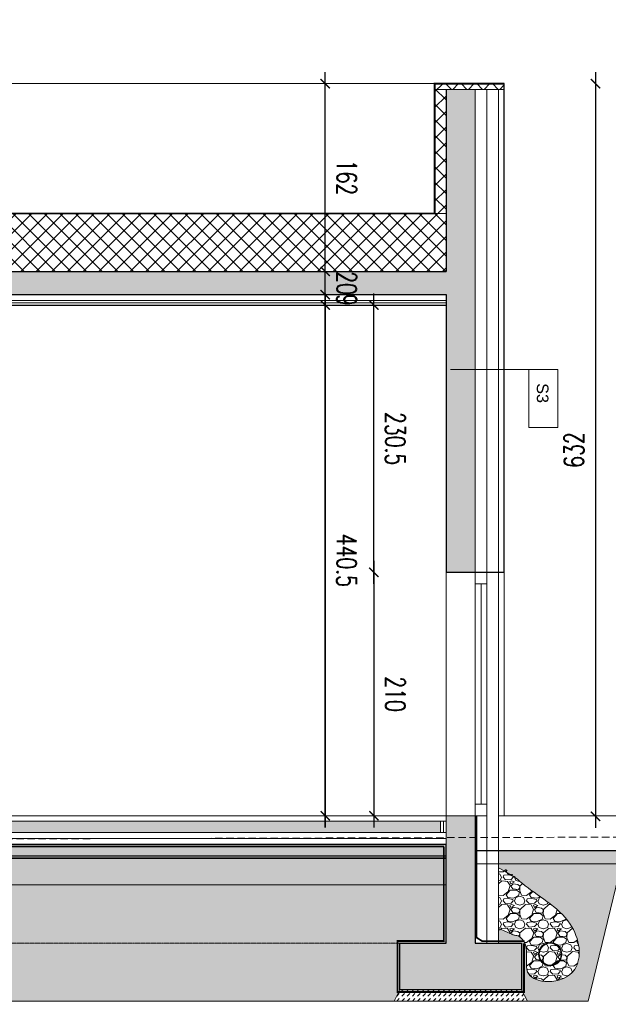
# Model space of a CAD drawing. Header units: millimetres. Extents: x -115268 to 140687, y -37779 to 24471.
# Tile 198 of 256: x 79645 to 80153, y -11042 to -10193. Entities that reach past the tile are written whole.
import ezdxf

# ---------------------------------------------------------------- set-up
doc = ezdxf.new("R2010")
doc.units = ezdxf.units.MM
doc.header["$PDMODE"] = 2
doc.header["$PDSIZE"] = 1
doc.linetypes.add('ACAD_ISO03W100', pattern=[30, 12, -18])
doc.linetypes.add('DASHED', pattern=[19.05, 12.7, -6.35])
doc.layers.get('0').update_dxf_attribs({"lineweight": 9})
for name, color, linetype, lineweight in [('A stolarka', 4, 'Continuous', 9), ('A_CIENKA', 7, 'Continuous', 9), ('A_HATCH', 8, 'Continuous', 9), ('A_IZOLACJA', 8, 'ZIGZAG', 9), ('A_KONSTRUKCJA', 3, 'Continuous', 25), ('A_PRZERYW', 8, 'DASHED', 9), ('A_WIDOK', 253, 'Continuous', 9)]:
    doc.layers.add(name, color=color, linetype=linetype, lineweight=lineweight)
doc.layers.add('A_WYMIAR', color=253, linetype='Continuous', lineweight=5, transparency=0.2)
doc.styles.add('Arial', font='arial.ttf')
doc.styles.add('romans 1-100', font='romans.shx', dxfattribs={"width": 0.7, "height": 17})
doc.linetypes.add('ZIGZAG', pattern='A,0.00254,-5.08,[131,ltypeshp.shx,S=5.08,R=0,X=-5.08,Y=0],-10.16,[131,ltypeshp.shx,S=5.08,R=180,X=5.08,Y=0],-5.08', length=20.32254)
doc.dimstyles.new('___SKALA_1_100', dxfattribs={"dimscale": 10, "dimtxt": 17, "dimasz": 0.8, "dimexe": 2, "dimexo": 2, "dimgap": 1, "dimtad": 1, "dimdec": 4, "dimrnd": 0.5, "dimdsep": 46, "dimtxsty": 'romans 1-100', "dimblk": 'ARCHTICK', "dimcen": 0.1, "dimdle": 1, "dimse1": 1, "dimse2": 1, "dimadec": 0, "dimazin": 0, "dimtfac": 1, "dimtdec": 4, "dimtix": 1, "dimtmove": 0, "dimatfit": 3, "dimldrblk": 'ARCHTICK', "dimfxl": 6, "dimfxlon": 1, "dimtolj": 1, "dimarcsym": 0})
pattern_1 = [(45, (32680.1132, 64.7294), (0, 4.49012806), [3.175, -3.175])]

# ---------------------------------------------------------------- blocks, each defined once
blk = doc.blocks.new('_ArchTick')
at = {"color": 0, "linetype": 'ByBlock', "const_width": 0.15}
blk.add_lwpolyline([(-0.5, -0.5), (0.5, 0.5)], dxfattribs=at)
blk = doc.blocks.new('*D182')
at = {"layer": 'A_WIDOK', "color": 0, "lineweight": -2, "transparency": 16777216}
blk.add_line((80141.49, -10237.94), (80141.49, -10889.93), dxfattribs=at)
at = {"layer": 'Defpoints', "color": 0, "transparency": 16777216}
for p in [(80141.49, -10247.94), (80141.49, -10879.93), (80141.49, -10879.93)]:
    blk.add_point(p, dxfattribs=at)
at = {"layer": 'A_WIDOK', "color": 0, "lineweight": -2, "transparency": 16777216, "xscale": 8, "yscale": 8, "zscale": 8}
for p, rotation in [((80141.49, -10247.94), 90), ((80141.49, -10879.93), 270)]:
    blk.add_blockref('_ArchTick', p, dxfattribs=dict(at, rotation=rotation))
at = {"layer": 'A_WIDOK', "color": 0, "transparency": 16777216, "insert": (80122.99, -10563.93), "char_height": 17, "attachment_point": 5, "rotation": 90, "style": 'romans 1-100'}
blk.add_mtext('\\A1;632', dxfattribs=at)
blk = doc.blocks.new('*D770')
at = {"layer": 'A_WYMIAR', "color": 0, "lineweight": -2, "ltscale": 0.5, "transparency": 16777216}
blk.add_line((79950.49, -10659.43), (79950.49, -10889.43), dxfattribs=at)
at = {"layer": 'Defpoints', "color": 0, "ltscale": 0.5, "transparency": 16777216}
for p in [(80012.85, -10669.43), (79950.49, -10879.43), (80012.85, -10879.43)]:
    blk.add_point(p, dxfattribs=at)
at = {"layer": 'A_WYMIAR', "color": 0, "lineweight": -2, "ltscale": 0.5, "transparency": 16777216, "xscale": 8, "yscale": 8, "zscale": 8}
for p, rotation in [((79950.49, -10669.43), 89.99999999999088), ((79950.49, -10879.43), 269.9999999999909)]:
    blk.add_blockref('_ArchTick', p, dxfattribs=dict(at, rotation=rotation))
at = {"layer": 'A_WYMIAR', "color": 0, "ltscale": 0.5, "transparency": 16777216, "insert": (79968.99, -10774.43), "char_height": 17, "attachment_point": 5, "rotation": 270, "style": 'romans 1-100'}
blk.add_mtext('\\A1;210', dxfattribs=at)
blk = doc.blocks.new('*D771')
at = {"layer": 'A_WYMIAR', "color": 0, "lineweight": -2, "ltscale": 0.5, "transparency": 16777216}
blk.add_line((79950.49, -10679.43), (79950.49, -10428.94), dxfattribs=at)
at = {"layer": 'Defpoints', "color": 0, "ltscale": 0.5, "transparency": 16777216}
for p in [(79950.49, -10438.94), (80000.49, -10438.94), (80062.85, -10669.43)]:
    blk.add_point(p, dxfattribs=at)
at = {"layer": 'A_WYMIAR', "color": 0, "lineweight": -2, "ltscale": 0.5, "transparency": 16777216, "xscale": 8, "yscale": 8, "zscale": 8}
for p, rotation in [((79950.49, -10438.94), 90), ((79950.49, -10669.43), 270)]:
    blk.add_blockref('_ArchTick', p, dxfattribs=dict(at, rotation=rotation))
at = {"layer": 'A_WYMIAR', "color": 0, "ltscale": 0.5, "transparency": 16777216, "insert": (79968.99, -10554.18), "char_height": 17, "attachment_point": 5, "rotation": 270, "style": 'romans 1-100'}
blk.add_mtext('\\A1;230.5', dxfattribs=at)
blk = doc.blocks.new('*D772')
at = {"layer": 'A_WYMIAR', "color": 0, "lineweight": -2, "ltscale": 0.5, "transparency": 16777216}
blk.add_line((79908.48, -10428.94), (79908.48, -10889.43), dxfattribs=at)
at = {"layer": 'Defpoints', "color": 0, "ltscale": 0.5, "transparency": 16777216}
for p in [(80012.85, -10438.94), (79908.48, -10879.43), (80012.85, -10879.43)]:
    blk.add_point(p, dxfattribs=at)
at = {"layer": 'A_WYMIAR', "color": 0, "lineweight": -2, "ltscale": 0.5, "transparency": 16777216, "xscale": 8, "yscale": 8, "zscale": 8}
for p, rotation in [((79908.48, -10438.94), 89.99999999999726), ((79908.48, -10879.43), 269.9999999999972)]:
    blk.add_blockref('_ArchTick', p, dxfattribs=dict(at, rotation=rotation))
at = {"layer": 'A_WYMIAR', "color": 0, "ltscale": 0.5, "transparency": 16777216, "insert": (79926.98, -10659.18), "char_height": 17, "attachment_point": 5, "rotation": 270, "style": 'romans 1-100'}
blk.add_mtext('\\A1;440.5', dxfattribs=at)
blk = doc.blocks.new('*D773')
at = {"layer": 'A_WYMIAR', "color": 0, "lineweight": -2, "ltscale": 0.5, "transparency": 16777216}
blk.add_line((79908.48, -10889.43), (79908.48, -10428.94), dxfattribs=at)
at = {"layer": 'Defpoints', "color": 0, "ltscale": 0.5, "transparency": 16777216}
for p in [(79908.48, -10438.94), (79908.48, -10438.94), (80012.85, -10879.43)]:
    blk.add_point(p, dxfattribs=at)
at = {"layer": 'A_WYMIAR', "color": 0, "lineweight": -2, "ltscale": 0.5, "transparency": 16777216, "xscale": 8, "yscale": 8, "zscale": 8}
for p, rotation in [((79908.48, -10438.94), 90), ((79908.48, -10879.43), 270)]:
    blk.add_blockref('_ArchTick', p, dxfattribs=dict(at, rotation=rotation))
at = {"layer": 'A_WYMIAR', "color": 0, "ltscale": 0.5, "transparency": 16777216, "insert": (79926.98, -10659.18), "char_height": 17, "attachment_point": 5, "rotation": 270, "style": 'romans 1-100'}
blk.add_mtext('\\A1;440.5', dxfattribs=at)
blk = doc.blocks.new('*D774')
at = {"layer": 'A_WYMIAR', "color": 0, "lineweight": -2, "ltscale": 0.5, "transparency": 16777216}
for p, q in [((79908.48, -10429.94), (79908.48, -10421.94)), ((79908.48, -10438.94), (79908.48, -10429.94)), ((79908.48, -10438.94), (79908.48, -10446.94))]:
    blk.add_line(p, q, dxfattribs=at)
at = {"layer": 'Defpoints', "color": 0, "ltscale": 0.5, "transparency": 16777216}
for p in [(79908.48, -10429.94), (79908.48, -10429.94), (79908.48, -10438.94)]:
    blk.add_point(p, dxfattribs=at)
at = {"layer": 'A_WYMIAR', "color": 0, "lineweight": -2, "ltscale": 0.5, "transparency": 16777216, "xscale": 8, "yscale": 8, "zscale": 8}
for p, rotation in [((79908.48, -10429.94), 270), ((79908.48, -10438.94), 90)]:
    blk.add_blockref('_ArchTick', p, dxfattribs=dict(at, rotation=rotation))
at = {"layer": 'A_WYMIAR', "color": 0, "ltscale": 0.5, "transparency": 16777216, "insert": (79926.98, -10434.44), "char_height": 17, "attachment_point": 5, "rotation": 270, "style": 'romans 1-100'}
blk.add_mtext('\\A1;9', dxfattribs=at)
blk = doc.blocks.new('*D775')
at = {"layer": 'A_WYMIAR', "color": 0, "lineweight": -2, "ltscale": 0.5, "transparency": 16777216}
for p, q in [((79908.48, -10409.94), (79908.48, -10401.94)), ((79908.48, -10429.94), (79908.48, -10409.94)), ((79908.48, -10429.94), (79908.48, -10437.94))]:
    blk.add_line(p, q, dxfattribs=at)
at = {"layer": 'Defpoints', "color": 0, "ltscale": 0.5, "transparency": 16777216}
for p in [(79908.48, -10409.94), (79908.48, -10409.94), (79908.48, -10429.94)]:
    blk.add_point(p, dxfattribs=at)
at = {"layer": 'A_WYMIAR', "color": 0, "lineweight": -2, "ltscale": 0.5, "transparency": 16777216, "xscale": 8, "yscale": 8, "zscale": 8}
for p, rotation in [((79908.48, -10409.94), 270), ((79908.48, -10429.94), 90)]:
    blk.add_blockref('_ArchTick', p, dxfattribs=dict(at, rotation=rotation))
at = {"layer": 'A_WYMIAR', "color": 0, "ltscale": 0.5, "transparency": 16777216, "insert": (79926.98, -10419.94), "char_height": 17, "attachment_point": 5, "rotation": 270, "style": 'romans 1-100'}
blk.add_mtext('\\A1;20', dxfattribs=at)
blk = doc.blocks.new('*D776')
at = {"layer": 'A_WYMIAR', "color": 0, "lineweight": -2, "ltscale": 0.5, "transparency": 16777216}
blk.add_line((79908.48, -10419.94), (79908.48, -10237.94), dxfattribs=at)
at = {"layer": 'Defpoints', "color": 0, "ltscale": 0.5, "transparency": 16777216}
for p in [(79908.48, -10247.94), (79908.48, -10247.94), (79908.48, -10409.94)]:
    blk.add_point(p, dxfattribs=at)
at = {"layer": 'A_WYMIAR', "color": 0, "lineweight": -2, "ltscale": 0.5, "transparency": 16777216, "xscale": 8, "yscale": 8, "zscale": 8}
for p, rotation in [((79908.48, -10247.94), 90), ((79908.48, -10409.94), 270)]:
    blk.add_blockref('_ArchTick', p, dxfattribs=dict(at, rotation=rotation))
at = {"layer": 'A_WYMIAR', "color": 0, "ltscale": 0.5, "transparency": 16777216, "insert": (79926.98, -10328.94), "char_height": 17, "attachment_point": 5, "rotation": 270, "style": 'romans 1-100'}
blk.add_mtext('\\A1;162', dxfattribs=at)

msp = doc.modelspace()

# ---------------------------------------------------------------- hatches: boundary and pattern name
at = {"layer": 'A_CIENKA', "true_color": 0x636466}
h = msp.add_hatch(dxfattribs=at)
h.set_pattern_fill('GRAVEL', color=251, scale=0.8)
h.set_pattern_definition([(228.0127875, (32694.7436, 85.0494), (-162.560000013, -182.87999999), [2.7337715, -270.643869]), (184.969741, (32692.9148, 83.0174), (243.839999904, 20.320001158), [4.691238, -464.432391]), (132.510447, (32688.2412, 82.611), (203.200000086, -223.519999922), [3.307852, -327.477782]), (267.273689, (32680.3164, 77.531), (20.320000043, 406.399999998), [4.272036, -422.931499]), (292.8336542, (32680.1132, 73.2638), (-101.600000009, 243.839999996), [4.18907, -414.718462]), (357.273689, (32681.7388, 69.403), (-406.399999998, 20.320000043), [4.272036, -422.931499]), (37.6942405, (32686.006, 69.1998), (-264.159999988, -203.200000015), [5.649549, -559.3049225]), (72.2553284, (32690.4764, 72.6542), (142.240000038, 447.039999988), [5.333756, -528.042053]), (121.4295656, (32692.102, 77.7342), (-162.560000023, 264.159999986), [4.286504, -424.364366]), (175.2363583, (32689.8668, 81.3918), (223.519999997, -20.320000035), [4.893706, -239.791496]), (222.3974378, (32684.99, 81.7982), (-243.839999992, -223.5200000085), [6.328623, -626.53418]), (138.814075, (32700.4332, 77.3278), (-142.23999999, 121.92000001), [2.160036, -213.844527]), (171.4692344, (32698.8076, 78.7502), (264.160000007, -40.639999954), [4.109456, -406.837112]), (225, (32694.744, 79.36), (-5e-15, -20.32), [2.873675, -25.863145]), (203.1985905, (32693.3212, 81.7982), (101.6, 40.64), [1.5475306, -153.204979]), (291.8014095, (32691.8988, 81.1886), (-20.32, 60.96), [2.188525, -107.238024]), (30.9637565, (32692.7116, 79.1566), (60.96, 40.64), [3.554557, -114.930385]), (161.565051, (32695.7596, 80.9854), (40.64, -20.32), [2.570297, -61.687185]), (16.3895403, (32680.1132, 81.1886), (203.2, 60.96), [3.600704, -356.470613]), (70.346176, (32683.5676, 82.2046), (-81.280000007, -223.519999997), [3.0207915, -299.0577254]), (293.1985905, (32695.7596, 85.0494), (-40.64, 101.6), [3.095041, -151.657469]), (343.6104597, (32696.9788, 82.2046), (-203.200000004, 60.959999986), [3.600704, -356.470613]), (339.443955, (32680.1132, 68.5902), (-101.6, 40.64), [3.472282, -170.1418745]), (294.7751406, (32683.3644, 67.371), (-101.60000012, 223.519999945), [2.909377, -288.028747]), (66.8014095, (32695.9628, 64.7294), (40.64, 101.6), [3.095041, -151.657469]), (17.3540246, (32697.182, 67.5742), (-264.159999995, -81.280000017), [3.406262, -337.219008]), (69.443955, (32686.006, 64.7294), (-40.64, -101.6), [1.736141, -171.878015]), (101.3099325, (32694.7436, 64.7294), (-20.32, 81.28), [1.036117, -102.57596]), (165.963757, (32694.5404, 65.7454), (60.96, -20.32), [4.18907, -79.592437]), (186.009006, (32690.4764, 66.7614), (203.2, 20.32000001), [3.882136, -384.330919]), (303.690068, (32692.7116, 77.328), (-20.32, 40.64), [2.930591, -70.334211]), (353.1572266, (32694.3372, 74.8894), (345.440000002, -40.639999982), [5.116454, -506.5280725]), (60.945396, (32699.4172, 74.2798), (-81.28, -142.24), [2.092066, -207.1151385]), (90, (32700.433, 76.109), (-20.32, 20.32), [1.2192, -19.1008]), (120.256437, (32690.07, 67.371), (81.27999999, -142.240000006), [2.822936, -279.471526]), (48.0127875, (32688.6476, 69.8094), (162.560000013, 182.87999999), [5.467543, -267.910098]), (360, (32692.305, 73.873), (20.32, 20.32), [5.2832, -15.0368]), (325.3048465, (32697.5884, 73.8734), (203.200000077, -142.23999989), [3.2128765, -318.074534]), (254.054604, (32700.23, 72.0446), (-20.32, -81.28), [2.958633, -144.9732]), (207.6459754, (32699.4172, 69.1998), (-386.080000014, -203.199999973), [4.817161, -476.899715]), (175.4260787, (32695.15, 66.9646), (-264.16, 20.32), [5.096236, -504.526772])])
h.paths.add_polyline_path([(80010.85402, -10915.92547), (77735.33365, -10915.92547), (77735.33365, -10938.92547), (80010.85402, -10938.92547)])
h = msp.add_hatch(dxfattribs=at)
h.set_pattern_fill('GRAVEL', color=251, scale=0.8)
h.set_pattern_definition([(228.0127875, (-91572.645, 196026.7232), (-162.560000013, -182.879999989), [2.7337715, -270.6438691]), (184.969741, (-91574.4738, 196024.6912), (243.8399999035, 20.3200011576), [4.6912378, -464.4323911]), (132.5104471, (-91579.1474, 196024.2848), (203.200000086, -223.519999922), [3.3078522, -327.4777824]), (267.273689, (-91587.0722, 196019.2048), (20.3200000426, 406.399999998), [4.2720362, -422.9314994]), (292.8336542, (-91587.2754, 196014.9376), (-101.6000000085, 243.8399999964), [4.1890696, -414.718462]), (357.273689, (-91585.6498, 196011.0768), (-406.399999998, 20.3200000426), [4.2720362, -422.9314994]), (37.69424047, (-91581.38264, 196010.8736), (-264.1599999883, -203.2000000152), [5.6495493, -559.3049225]), (72.25532837, (-91576.91224, 196014.328), (142.2400000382, 447.0399999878), [5.3337562, -528.0420528]), (121.4295656, (-91575.2866, 196019.408), (-162.560000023, 264.1599999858), [4.286504, -424.3643656]), (175.2363583, (-91577.5218, 196023.0656), (223.519999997, -20.320000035), [4.8937062, -239.7914956]), (222.3974378, (-91582.39864, 196023.472), (-243.8399999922, -223.5200000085), [6.3286234, -626.5341801]), (138.8140748, (-91566.9554, 196019.0016), (-142.239999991, 121.92000001), [2.1600363, -213.8445266]), (171.4692344, (-91568.581, 196020.424), (264.160000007, -40.639999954), [4.1094558, -406.837112]), (225, (-91572.645, 196021.034), (-5e-15, -20.32), [2.8736747, -25.8631449]), (203.1985905, (-91574.0674, 196023.472), (101.600000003, 40.639999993), [1.5475306, -153.204979]), (291.8014095, (-91575.49, 196022.8624), (-20.320000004, 60.96), [2.188525, -107.2380239]), (30.9637565, (-91574.677, 196020.8304), (60.96, 40.64), [3.5545573, -114.9303852]), (161.5650512, (-91571.629, 196022.659), (40.64, -20.32), [2.5702971, -61.687185]), (16.38954033, (-91587.2754, 196022.8624), (203.2, 60.96), [3.600704, -356.4706134]), (70.34617594, (-91583.821, 196023.8784), (-81.2800000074, -223.5199999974), [3.0207915, -299.0577254]), (293.1985905, (-91571.629, 196026.7232), (-40.639999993, 101.600000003), [3.0950408, -151.6574687]), (343.61045967, (-91570.4098, 196023.8784), (-203.2000000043, 60.959999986), [3.600704, -356.4706134]), (339.4439548, (-91587.2754, 196010.264), (-101.6, 40.64), [3.4722816, -170.1418745]), (294.7751406, (-91584.0242, 196009.0448), (-101.600000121, 223.519999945), [2.909377, -288.028747]), (66.8014095, (-91571.4258, 196006.4032), (40.639999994, 101.600000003), [3.0950408, -151.6574687]), (17.35402464, (-91570.2066, 196009.248), (-264.159999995, -81.280000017), [3.4062619, -337.2190078]), (69.4439548, (-91581.3826, 196006.4032), (-40.64, -101.6), [1.7361408, -171.8780153]), (101.3099325, (-91572.645, 196006.403), (-20.32, 81.28), [1.0361168, -102.5759597]), (165.9637565, (-91572.848, 196007.419), (60.96, -20.32), [4.1890696, -79.5924367]), (186.00900596, (-91576.9122, 196008.4352), (203.199999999, 20.3200000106), [3.882136, -384.3309189]), (303.6900675, (-91574.677, 196019.0016), (-20.32, 40.64), [2.930591, -70.3342109]), (353.1572266, (-91573.0514, 196016.5632), (345.4400000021, -40.639999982), [5.1164541, -506.5280725]), (60.9453959, (-91567.9714, 196015.9536), (-81.280000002, -142.239999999), [2.0920659, -207.1151385]), (90, (-91566.955, 196017.782), (-20.32, 20.32), [1.2192, -19.1008]), (120.25643716, (-91577.3186, 196009.0448), (81.27999999, -142.240000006), [2.8229357, -279.4715262]), (48.0127875, (-91578.741, 196011.4832), (162.560000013, 182.879999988), [5.467543, -267.9100976]), (360, (-91575.083, 196015.547), (20.32, 20.32), [5.2832, -15.0368]), (325.3048465, (-91569.8002, 196015.5472), (203.200000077, -142.23999989), [3.2128765, -318.0745338]), (254.0546041, (-91567.1586, 196013.7184), (-20.32, -81.28), [2.9586326, -144.9732003]), (207.64597536, (-91567.9714, 196010.8736), (-386.0800000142, -203.199999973), [4.8171608, -476.8997154]), (175.42607874, (-91572.2386, 196008.6384), (-264.16, 20.32), [5.0962357, -504.5267716])])
edge = h.paths.add_edge_path(flags=16)
edge.add_arc((80102.74954, -10998.57249), 10, 0, 360)
edge = h.paths.add_edge_path(flags=16)
edge.add_arc((80102.74954, -10998.57249), 9.5, 0, 360)
h.paths.add_polyline_path([(80057.85402, -10925.319), (80057.85402, -10977.87659), (80070.53227, -10982.24375), (80070.61765, -10982.26055), (80070.7025, -10982.27664), (80070.7868, -10982.29206), (80070.87051, -10982.30685), (80070.9536, -10982.32103), (80071.03605, -10982.33466), (80071.11784, -10982.34775), (80071.19894, -10982.36035), (80071.27931, -10982.37249), (80071.35894, -10982.38422), (80071.43779, -10982.39555), (80071.51584, -10982.40654), (80071.59307, -10982.41722), (80071.66944, -10982.42762), (80071.74493, -10982.43777), (80071.81951, -10982.44772), (80071.8932, -10982.45749), (80071.96601, -10982.46709), (80072.03797, -10982.47654), (80072.10909, -10982.48586), (80072.17939, -10982.49508), (80072.24889, -10982.5042), (80072.31762, -10982.51324), (80072.3856, -10982.52224), (80072.45284, -10982.53119), (80072.51936, -10982.54013), (80072.58519, -10982.54907), (80072.65034, -10982.55803), (80072.71484, -10982.56702), (80072.77871, -10982.57607), (80072.84196, -10982.58519), (80072.90462, -10982.5944), (80072.9667, -10982.60373), (80073.02824, -10982.61318), (80073.08924, -10982.62278), (80073.14972, -10982.63255), (80073.20972, -10982.6425), (80073.26924, -10982.65265), (80073.32831, -10982.66302), (80073.38695, -10982.67364), (80073.44518, -10982.68451), (80073.50301, -10982.69565), (80073.56048, -10982.70709), (80073.6176, -10982.71884), (80073.67438, -10982.73093), (80073.73086, -10982.74336), (80073.78704, -10982.75616), (80073.84296, -10982.76935), (80073.89863, -10982.78294), (80073.95406, -10982.79696), (80074.00929, -10982.81141), (80074.06433, -10982.82633), (80074.11921, -10982.84172), (80074.17393, -10982.85761), (80074.22853, -10982.87402), (80074.28302, -10982.89096), (80074.33742, -10982.90845), (80074.39175, -10982.92651), (80074.44604, -10982.94516), (80074.5003, -10982.96442), (80074.55456, -10982.9843), (80074.60883, -10983.00482), (80074.66313, -10983.02601), (80074.71749, -10983.04788), (80074.77192, -10983.07045), (80074.82645, -10983.09373), (80074.88109, -10983.11775), (80074.93587, -10983.14253), (80074.99081, -10983.16807), (80075.04592, -10983.19441), (80075.10123, -10983.22156), (80075.15675, -10983.24953), (80075.21251, -10983.27835), (80075.26853, -10983.30804), (80075.32482, -10983.3386), (80075.38142, -10983.37007), (80075.43833, -10983.40246), (80075.49557, -10983.43579), (80075.55318, -10983.47007), (80075.61117, -10983.50533), (80075.66955, -10983.54158), (80075.72834, -10983.57883), (80075.78752, -10983.61707), (80075.84708, -10983.65631), (80075.90701, -10983.69651), (80075.96729, -10983.73769), (80076.0279, -10983.77983), (80076.08883, -10983.82293), (80076.15007, -10983.86697), (80076.21161, -10983.91194), (80076.27342, -10983.95785), (80076.3355, -10984.00468), (80076.39784, -10984.05241), (80076.4604, -10984.10106), (80076.52319, -10984.1506), (80076.58619, -10984.20102), (80076.64938, -10984.25233), (80076.71276, -10984.30451), (80076.77629, -10984.35755), (80076.83998, -10984.41145), (80076.90381, -10984.4662), (80076.96776, -10984.52178), (80077.03182, -10984.5782), (80077.09597, -10984.63544), (80077.1602, -10984.69349), (80077.2245, -10984.75235), (80077.28885, -10984.81201), (80077.35324, -10984.87246), (80077.41765, -10984.93369), (80077.48208, -10984.99569), (80077.54649, -10985.05846), (80077.61089, -10985.12199), (80077.67526, -10985.18627), (80077.73957, -10985.25128), (80077.80383, -10985.31703), (80077.86801, -10985.38351), (80077.9321, -10985.4507), (80077.99608, -10985.5186), (80078.05995, -10985.58721), (80078.12368, -10985.6565), (80078.18727, -10985.72648), (80078.25069, -10985.79713), (80078.31394, -10985.86845), (80078.377, -10985.94044), (80078.43986, -10986.01307), (80078.5025, -10986.08634), (80078.5649, -10986.16026), (80078.62706, -10986.23479), (80078.68896, -10986.30995), (80078.75059, -10986.38572), (80078.81192, -10986.46209), (80078.87295, -10986.53905), (80078.93367, -10986.6166), (80078.99405, -10986.69473), (80079.05409, -10986.77343), (80079.11376, -10986.85269), (80079.17307, -10986.93251), (80079.23198, -10987.01287), (80079.29049, -10987.09376), (80079.34859, -10987.17519), (80079.40625, -10987.25713), (80079.46347, -10987.33959), (80079.52022, -10987.42256), (80079.57651, -10987.50602), (80079.6323, -10987.58996), (80079.6876, -10987.67439), (80079.74237, -10987.75929), (80079.79662, -10987.84466), (80079.85032, -10987.93048), (80079.90347, -10988.01674), (80079.95603, -10988.10345), (80080.00802, -10988.19059), (80080.0594, -10988.27815), (80080.11016, -10988.36612), (80080.1603, -10988.45451), (80080.45842, -10989.0155), (80080.72819, -10989.59019), (80080.96925, -10990.17808), (80081.18301, -10990.77954), (80081.3709, -10991.39491), (80081.53435, -10992.02456), (80081.67479, -10992.66886), (80081.79365, -10993.32816), (80081.89236, -10994.00282), (80081.97236, -10994.69322), (80082.03506, -10995.3997), (80082.08191, -10996.12265), (80082.11433, -10996.8624), (80082.13375, -10997.61933), (80082.1416, -10998.39381), (80082.13931, -10999.18618), (80082.12832, -10999.99682), (80082.11005, -11000.82608), (80082.08593, -11001.67433), (80082.0574, -11002.54193), (80082.02588, -11003.42925), (80081.99334, -11004.33594), (80081.96431, -11005.25832), (80081.94411, -11006.19167), (80081.93807, -11007.13126), (80081.9515, -11008.07238), (80081.98974, -11009.0103), (80082.05809, -11009.94032), (80082.16188, -11010.85771), (80082.30643, -11011.75775), (80082.49707, -11012.63572), (80082.73911, -11013.48691), (80083.03787, -11014.30659), (80083.39868, -11015.09004), (80083.82681, -11015.83259), (80084.32408, -11016.5315), (80084.88677, -11017.18725), (80085.51068, -11017.80056), (80086.19159, -11018.37219), (80086.92529, -11018.90289), (80087.70758, -11019.39338), (80088.53422, -11019.84442), (80089.40102, -11020.25675), (80090.30376, -11020.63112), (80091.23823, -11020.96826), (80092.20022, -11021.26892), (80093.18551, -11021.53385), (80094.18989, -11021.76379), (80095.20915, -11021.95948), (80096.23907, -11022.12166), (80097.27545, -11022.25108), (80098.31408, -11022.34849), (80099.35073, -11022.41462), (80100.3812, -11022.45023), (80101.40226, -11022.45595), (80102.41295, -11022.43222), (80103.4126, -11022.37944), (80104.40058, -11022.29801), (80105.37624, -11022.18833), (80106.33892, -11022.0508), (80107.28799, -11021.88583), (80108.22278, -11021.6938), (80109.14265, -11021.47512), (80110.04696, -11021.2302), (80110.93505, -11020.95942), (80111.80628, -11020.6632), (80112.66, -11020.34193), (80113.49555, -11019.996), (80114.3123, -11019.62583), (80115.10959, -11019.23182), (80115.88677, -11018.81435), (80116.64319, -11018.37384), (80117.37821, -11017.91067), (80118.09118, -11017.42526), (80118.78145, -11016.918), (80119.44837, -11016.3893), (80120.09129, -11015.83954), (80120.70957, -11015.26914), (80121.30255, -11014.6785), (80121.86958, -11014.068), (80122.41003, -11013.43806), (80122.92323, -11012.78907), (80123.40854, -11012.12143), (80123.86553, -11011.4356), (80124.29447, -11010.7322), (80124.69577, -11010.01188), (80125.06986, -11009.27531), (80125.41714, -11008.52314), (80125.73804, -11007.75602), (80126.03296, -11006.97463), (80126.11223, -11006.74068), (80126.5107, -11005.43485), (80126.79574, -11004.32093), (80127.0335, -11003.18591), (80127.22467, -11002.03145), (80127.36991, -11000.85918), (80127.4699, -10999.67075), (80127.5253, -10998.46779), (80127.5368, -10997.25194), (80127.50507, -10996.02485), (80127.43077, -10994.78816), (80127.31458, -10993.5435), (80127.15717, -10992.29251), (80126.95921, -10991.03685), (80126.72138, -10989.77813), (80126.44434, -10988.51802), (80126.12878, -10987.25814), (80125.77535, -10986.00014), (80125.38475, -10984.74566), (80124.95762, -10983.49633), (80124.49466, -10982.25381), (80123.99653, -10981.01972), (80123.4639, -10979.79571), (80122.89745, -10978.58342), (80122.29784, -10977.38449), (80121.66576, -10976.20057), (80121.00187, -10975.03328), (80120.30684, -10973.88427), (80119.58135, -10972.75518), (80118.82618, -10971.64727), (80118.04255, -10970.56029), (80117.23175, -10969.49368), (80116.39511, -10968.44688), (80115.53392, -10967.4193), (80114.6495, -10966.41037), (80113.74315, -10965.41953), (80112.81619, -10964.4462), (80111.86993, -10963.48981), (80110.90566, -10962.54979), (80109.92471, -10961.62557), (80108.92838, -10960.71657), (80107.91797, -10959.82222), (80106.8948, -10958.94196), (80105.86018, -10958.0752), (80104.81541, -10957.22139), (80103.76181, -10956.37994), (80102.70068, -10955.55028), (80101.63333, -10954.73185), (80100.56108, -10953.92406), (80099.48522, -10953.12636), (80098.40707, -10952.33817), (80097.32793, -10951.55891), (80096.24912, -10950.78801), (80095.17195, -10950.02491), (80094.09771, -10949.26903), (80093.02773, -10948.5198), (80091.96332, -10947.77664), (80090.90577, -10947.03899), (80089.85639, -10946.30628), (80088.81651, -10945.57792), (80087.78742, -10944.85336), (80086.77044, -10944.13202), (80085.76687, -10943.41332), (80084.77802, -10942.6967), (80083.8052, -10941.98158), (80082.84972, -10941.2674), (80081.9129, -10940.55357), (80080.99602, -10939.83953), (80080.10042, -10939.12471), (80079.22739, -10938.40854), (80078.37824, -10937.69044), (80077.55371, -10936.97025), (80076.75358, -10936.24852), (80075.97751, -10935.52586), (80075.22517, -10934.80288), (80074.49623, -10934.0802), (80073.79035, -10933.35843), (80073.10721, -10932.6382), (80072.44647, -10931.92011), (80071.8078, -10931.20477), (80057.85402, -10920.96658), (80057.85402, -10924.20635)])
at = {"layer": 'A_HATCH', "transparency": 33554687}
h = msp.add_hatch(dxfattribs=at)
h.set_pattern_fill('DASH', color=256, angle=45)
h.set_pattern_definition(pattern_1)
h.paths.add_polyline_path([(78553.51017, -10903.92547), (77733.33365, -10903.92547), (77733.33365, -10913.92547), (78553.51017, -10913.92547)])
h.paths.add_polyline_path([(77517.48387, -11899.65929), (77517.48387, -11861.12596), (77491.98387, -11861.12596), (77491.98387, -11899.65929)], flags=9)
h.paths.add_polyline_path([(77518.61232, -10663.98121), (77518.61232, -10624.88121), (77493.11232, -10624.88121), (77493.11232, -10663.98121)], flags=9)
h.paths.add_polyline_path([(77680.74867, -10749.48121), (77680.74867, -10710.38121), (77655.24867, -10710.38121), (77655.24867, -10749.48121)], flags=9)
h.paths.add_polyline_path([(77515.36541, -11256.67459), (77525.01753, -11256.67459), (77525.01753, -11236.06749), (77515.36541, -11236.06749)], flags=9)
h.paths.add_polyline_path([(77187.87467, -11256.67459), (77399.38899, -11256.67459), (77399.38899, -11236.06749), (77187.87467, -11236.06749)], flags=9)
h.paths.add_polyline_path([(77515.28052, -11322.29221), (77524.93263, -11322.29221), (77524.93263, -11301.68512), (77515.28052, -11301.68512)], flags=9)
h.paths.add_polyline_path([(77515.31462, -11289.59626), (77554.4756, -11289.59626), (77554.4756, -11268.98917), (77515.31462, -11268.98917)], flags=9)
h.paths.add_polyline_path([(77514.20275, -11224.1225), (77557.24505, -11224.1225), (77557.24505, -11203.5154), (77514.20275, -11203.5154)], flags=9)
h.paths.add_polyline_path([(77515.28052, -11191.34469), (77524.93263, -11191.34469), (77524.93263, -11170.7376), (77515.28052, -11170.7376)], flags=9)
h.paths.add_polyline_path([(77514.20275, -11158.64874), (77557.24505, -11158.64874), (77557.24505, -11138.04164), (77514.20275, -11138.04164)], flags=9)
h.paths.add_polyline_path([(77514.20275, -11125.91186), (77557.24505, -11125.91186), (77557.24505, -11105.30476), (77514.20275, -11105.30476)], flags=9)
h.paths.add_polyline_path([(77515.54655, -11093.13405), (77562.47015, -11093.13405), (77562.47015, -11072.52695), (77515.54655, -11072.52695)], flags=9)
h.paths.add_polyline_path([(77153.4927, -11062.82329), (77175.58001, -11062.82329), (77175.58001, -11042.2162), (77153.4927, -11042.2162)], flags=9)
h.paths.add_polyline_path([(77188.26044, -11322.29221), (77277.88527, -11322.29221), (77277.88527, -11301.68512), (77188.26044, -11301.68512)], flags=9)
h.paths.add_polyline_path([(77187.78977, -11290.67966), (77464.30966, -11290.67966), (77464.30966, -11268.77203), (77187.78977, -11268.77203)], flags=9)
h.paths.add_polyline_path([(77187.78977, -11224.08157), (77286.76658, -11224.08157), (77286.76658, -11203.47448), (77187.78977, -11203.47448)], flags=9)
h.paths.add_polyline_path([(77187.78977, -11191.34469), (77399.3041, -11191.34469), (77399.3041, -11170.7376), (77187.78977, -11170.7376)], flags=9)
h.paths.add_polyline_path([(77187.78977, -11160.88547), (77508.45826, -11160.88547), (77508.45826, -11139.90548), (77187.78977, -11139.90548)], flags=9)
h.paths.add_polyline_path([(77188.66972, -11125.87093), (77310.92756, -11125.87093), (77310.92756, -11105.26384), (77188.66972, -11105.26384)], flags=9)
h.paths.add_polyline_path([(77188.66972, -11093.18862), (77346.62333, -11093.18862), (77346.62333, -11072.58153), (77188.66972, -11072.58153)], flags=9)
h.paths.add_polyline_path([(77187.63288, -11060.57452), (77353.31501, -11060.57452), (77353.31501, -11039.96743), (77187.63288, -11039.96743)], flags=9)
h.paths.add_polyline_path([(79357.8378, -10379.78814), (79425.3378, -10379.78814), (79425.3378, -10354.78814), (79357.8378, -10354.78814)], flags=9)
h.paths.add_polyline_path([(78989.95665, -12176.81378), (79072.45665, -12176.81378), (79072.45665, -12151.81378), (78989.95665, -12151.81378)], flags=9)
h.paths.add_polyline_path([(79590.90337, -11696.24955), (79658.40337, -11696.24955), (79658.40337, -11671.24955), (79590.90337, -11671.24955)], flags=9)
h.paths.add_polyline_path([(79000.07936, -10861.28317), (79082.57936, -10861.28317), (79082.57936, -10836.28317), (79000.07936, -10836.28317)], flags=9)
h.paths.add_polyline_path([(78971.71643, -10217.78814), (79041.71643, -10217.78814), (79041.71643, -10192.78814), (78971.71643, -10192.78814)], flags=9)
h.paths.add_polyline_path([(78781.65983, -10329.78814), (78849.15983, -10329.78814), (78849.15983, -10304.78814), (78781.65983, -10304.78814)], flags=9)
h.paths.add_polyline_path([(79243.21513, -11534.24955), (79313.21513, -11534.24955), (79313.21513, -11509.24955), (79243.21513, -11509.24955)], flags=9)
h.paths.add_polyline_path([(78887.74596, -12165.73808), (78950.24596, -12165.73808), (78950.24596, -12140.73808), (78887.74596, -12140.73808)], flags=9)
h.paths.add_polyline_path([(78819.48055, -10849.27667), (78881.98055, -10849.27667), (78881.98055, -10824.27667), (78819.48055, -10824.27667)], flags=9)
h.paths.add_polyline_path([(79748.16796, -11658.94474), (79778.16796, -11658.94474), (79778.16796, -11628.94474), (79748.16796, -11628.94474)], flags=9)
h.paths.add_polyline_path([(77794.15489, -11658.94474), (77824.15489, -11658.94474), (77824.15489, -11628.94474), (77794.15489, -11628.94474)], flags=9)
h.paths.add_polyline_path([(77704.50735, -10303.05506), (77704.50735, -10325.14237), (77725.11444, -10325.14237), (77725.11444, -10303.05506)], flags=9)
h.paths.add_polyline_path([(78327.30931, -10341.08253), (78349.39662, -10341.08253), (78349.39662, -10320.47543), (78327.30931, -10320.47543)], flags=9)
h.paths.add_polyline_path([(78156.3486, -12184.02593), (78178.43592, -12184.02593), (78178.43592, -12163.41884), (78156.3486, -12163.41884)], flags=9)
h.paths.add_polyline_path([(77900.10727, -11657.54394), (77922.19458, -11657.54394), (77922.19458, -11636.93684), (77900.10727, -11636.93684)], flags=9)
h.paths.add_polyline_path([(79503.74373, -11657.54394), (79525.83105, -11657.54394), (79525.83105, -11636.93684), (79503.74373, -11636.93684)], flags=9)
h.paths.add_polyline_path([(77774.33141, -11841.71243), (77774.33141, -11863.79975), (77794.93851, -11863.79975), (77794.93851, -11841.71243)], flags=9)
h.paths.add_polyline_path([(78071.47765, -11793.73246), (78071.47765, -11815.81977), (78092.08475, -11815.81977), (78092.08475, -11793.73246)], flags=9)
h.paths.add_polyline_path([(80083.20902, -11599.61466), (80083.20902, -11621.70197), (80103.81611, -11621.70197), (80103.81611, -11599.61466)], flags=9)
h.paths.add_polyline_path([(80085.32461, -10503.19306), (80085.32461, -10525.28037), (80105.9317, -10525.28037), (80105.9317, -10503.19306)], flags=9)
h.paths.add_polyline_path([(77803.64382, -12304.91209), (77963.6711, -12304.91209), (77963.6711, -12274.00145), (77803.64382, -12274.00145)], flags=9)
h.paths.add_polyline_path([(77730.67232, -11076.45917), (77890.7303, -11076.45917), (77890.7303, -11045.54853), (77730.67232, -11045.54853)], flags=9)
h.paths.add_polyline_path([(80707.70397, -12561.72384), (80767.64258, -12561.72384), (80767.64258, -12530.8132), (80707.70397, -12530.8132)], flags=9)
h.paths.add_polyline_path([(80718.28048, -12673.33893), (80770.04378, -12673.33893), (80770.04378, -12642.42828), (80718.28048, -12642.42828)], flags=9)
h.paths.add_polyline_path([(80671.44203, -12444.56083), (80804.69237, -12444.56083), (80804.69237, -12413.65019), (80671.44203, -12413.65019)], flags=9)
at = {"layer": 'A_HATCH', "true_color": 0x636466, "transparency": 33554687}
h = msp.add_hatch(dxfattribs=at)
h.set_pattern_fill('ANSI37', color=251, scale=3)
h.set_pattern_definition([(45, (32656.008, 64.729), (-6.735192, 6.735192), []), (135, (32656.008, 64.729), (-6.735192, -6.735192), [])])
h.paths.add_polyline_path([(80012.85402, -10359.93695), (78066.23637, -10359.93695), (78066.23637, -10409.93695), (80012.85402, -10409.93695)])
h.paths.add_polyline_path([(80012.85402, -10252.93695), (80002.85402, -10252.93695), (80002.85402, -10359.93695), (80012.85402, -10359.93695)])
h.paths.add_polyline_path([(80062.85402, -10247.93695), (80002.85402, -10247.93695), (80002.85402, -10252.93695), (80012.85402, -10252.93695), (80062.85402, -10252.93695)])
h.paths.add_polyline_path([(78086.23637, -10252.85423), (78046.29887, -10252.35501), (78046.17388, -10262.35423), (78086.11242, -10262.85346)])
h.paths.add_polyline_path([(77692.85402, -10247.93695), (77642.85402, -10247.93695), (77642.85402, -10252.93695), (77692.85402, -10252.93695)])
at = {"layer": 'A_HATCH', "transparency": 33554687}
h = msp.add_hatch(dxfattribs=at)
h.set_pattern_fill('ANSI33', color=256)
h.set_pattern_definition([(45, (32656.008, 64.7294), (-4.4901281, 4.4901281), []), (45, (32660.4984, 64.7294), (-4.4901281, 4.4901281), [3.175, -1.5875])])
h.paths.add_polyline_path([(80037.85402, -10252.93695), (80012.85402, -10252.93695), (80012.85402, -10409.93695), (78066.23637, -10409.93695), (78066.11554, -10262.6035), (78046.11866, -10262.35354), (78046.23637, -10262.35501), (78046.23637, -10429.93695), (80012.85402, -10429.93695), (80012.85402, -10669.42547), (80037.85402, -10669.42547)])
h = msp.add_hatch(dxfattribs=at)
h.set_pattern_fill('ANSI33', color=256)
h.set_pattern_definition([(45, (32680.113, 64.7294), (-4.4901281, 4.4901281), []), (45, (32684.6033, 64.7294), (-4.4901281, 4.4901281), [3.175, -1.5875])])
h.paths.add_polyline_path([(77773.33365, -10989.42547), (77733.33365, -10989.42547), (77733.33365, -10883.92547), (77708.33365, -10883.92547), (77708.33365, -10989.42547), (77668.33365, -10989.42547), (77668.33365, -11029.42547), (77708.33365, -11029.42547), (77773.33365, -11029.42547)])
h.paths.add_polyline_path([(80077.85402, -10989.42547), (80037.85402, -10989.42547), (80037.85402, -10909.42547), (80037.85402, -10879.42547), (80012.85402, -10879.42547), (80012.85402, -10909.42547), (80012.85402, -10989.42547), (79972.85402, -10989.42547), (79972.85402, -11029.42547), (80012.85402, -11029.42547), (80077.85402, -11029.42547)])
h = msp.add_hatch(dxfattribs=at)
h.set_pattern_fill('DASH', color=256, angle=45)
h.set_pattern_definition(pattern_1)
h.paths.add_polyline_path([(77738.33365, -10883.92547), (77738.33365, -10893.92547), (78553.51017, -10893.92547), (78553.51017, -10883.92547)])
h.paths.add_polyline_path([(80007.85402, -10893.92547), (80007.85402, -10883.92547), (79016.8176, -10883.92547), (79016.8176, -10891.43198), (79011.94057, -10883.92547), (78553.51017, -10883.92547), (78553.51017, -10893.92547)])
h = msp.add_hatch(dxfattribs=at)
h.set_pattern_fill('DASH', color=256, angle=45)
h.set_pattern_definition(pattern_1)
h.paths.add_polyline_path([(80012.85402, -10903.92547), (78553.51017, -10903.92547), (78553.51017, -10913.92547), (80012.85402, -10913.92547)])
at = {"layer": 'A_HATCH', "true_color": 0x000000, "transparency": 33554559}
h = msp.add_hatch(color=18, dxfattribs=at)
h.dxf.hatch_style = 1
h.paths.add_polyline_path([(77688.33365, -10920.96658), (77688.33365, -10909.42547), (77003.40663, -10909.42547), (77003.40663, -10920.96658)])
h.paths.add_polyline_path([(80057.85402, -10909.42547), (80057.85402, -10920.96658), (80394.42643, -10920.96658), (80394.42643, -10909.42547)])
at = {"layer": 'A_HATCH', "transparency": 33554687}
h = msp.add_hatch(dxfattribs=at)
h.set_pattern_fill('AR-SAND', color=256, scale=0.2)
h.set_pattern_definition([(37.5, (32680.113, 64.7294), (-0.3200063, 9.7882647), [0, -7.7216, 0, -8.636, 0, -8.255]), (7.5, (32680.113, 64.73), (8.9904657, 14.336502), [0, -4.1656, 0, -6.9596, 0, -2.667]), (327.5, (32673.865, 64.729), (15.8198474, 0.0287437), [0, -2.54, 0, -9.144, 0, -11.938]), (317.5, (32673.865, 64.73), (15.271129, 4.4585865), [0, -1.27, 0, -5.9944, 0, -6.858])])
edge = h.paths.add_edge_path()
edge.add_spline(control_points=[(77666.5522, -10987.59476), (77666.21635, -10988.10422), (77663.81174, -10992.28395), (77664.03156, -11000.7486), (77664.77699, -11018.86837), (77641.68354, -11025.31197), (77613.91358, -11012.50239), (77621.62812, -10964.71408), (77661.01807, -10945.34018), (77673.45969, -10932.36922), (77688.33365, -10924.20635)], knot_values=[47.550004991, 47.550004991, 47.550004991, 47.550004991, 49.956071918, 66.320102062, 77.600305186, 93.451729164, 117.578861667, 155.333075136, 202.222132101, 215.061406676, 215.061406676, 215.061406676, 215.061406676], degree=3, periodic=0)
edge.add_line((77688.33365, -10924.20635), (77688.33365, -10920.96658))
edge.add_line((77688.33365, -10920.96658), (77582.23767, -10920.96658))
edge.add_line((77582.23767, -10920.96658), (77610.99924, -11039.42547))
edge.add_line((77610.99924, -11039.42547), (77663.33365, -11039.42547))
edge.add_line((77663.33365, -11039.42547), (77668.33365, -11029.42547))
edge.add_line((77668.33365, -11029.42547), (77668.33365, -10989.42547))
edge.add_line((77668.33365, -10989.42547), (77688.33365, -10989.42547))
edge.add_line((77688.33365, -10989.42547), (77688.33365, -10987.59476))
edge.add_line((77688.33365, -10987.59476), (77666.5522, -10987.59476))
h.paths.add_polyline_path([(80010.85402, -10938.92547), (77735.33365, -10938.92547), (77735.33365, -10987.42547), (77775.33365, -10987.42547), (77775.33365, -11031.42547), (77774.33365, -11031.42547), (77778.33365, -11039.42547), (79967.85402, -11039.42547), (79972.85402, -11029.42547), (79972.85402, -10989.42547), (80012.85402, -10989.42547), (80012.85402, -10987.42547), (80010.85402, -10987.42547)])
edge = h.paths.add_edge_path()
edge.add_line((80163.95, -10920.96658), (80057.85402, -10920.96658))
edge.add_line((80057.85402, -10920.96658), (80057.85402, -10924.20635))
edge.add_spline(control_points=[(80057.85402, -10924.20635), (80072.72798, -10932.36922), (80085.1696, -10945.34018), (80124.55955, -10964.71408), (80132.27409, -11012.50239), (80104.50413, -11025.31197), (80081.41068, -11018.86837), (80082.15611, -11000.7486), (80082.43838, -10989.87881), (80075.61144, -10982.83135), (80073.16317, -10982.64015), (80070.95795, -10982.32957), (80057.85402, -10976.5217)], knot_values=[47.550004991, 47.550004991, 47.550004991, 47.550004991, 60.389279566, 107.278336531, 145.03255, 169.159682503, 185.011106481, 196.291309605, 212.65533975, 223.599852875, 232.277114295, 234.313552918, 234.313552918, 234.313552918, 234.313552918], degree=3, periodic=0)
edge.add_line((80057.85402, -10976.5217), (80057.85402, -10989.42547))
edge.add_line((80057.85402, -10989.42547), (80077.85402, -10989.42547))
edge.add_line((80077.85402, -10989.42547), (80077.85402, -11029.42547))
edge.add_line((80077.85402, -11029.42547), (80082.85402, -11039.42547))
edge.add_line((80082.85402, -11039.42547), (80135.18843, -11039.42547))
edge.add_line((80135.18843, -11039.42547), (80163.95, -10920.96658))
h = msp.add_hatch(dxfattribs=at)
h.set_pattern_fill('DASH', color=256, angle=45)
h.set_pattern_definition(pattern_1)
h.paths.add_polyline_path([(80077.85402, -11029.42547), (80012.85402, -11029.42547), (79972.85402, -11029.42547), (79967.85402, -11039.42547), (80082.85402, -11039.42547)])

# ---------------------------------------------------------------- linework, layer by layer
at = {"layer": 'A stolarka'}
for p, q in [((80037.85402, -10879.42547), (80037.85402, -10669.42547)), ((80047.85402, -10879.42547), (80047.85402, -10669.42547)), ((80042.85402, -10869.42547), (80042.85402, -10679.42547))]:
    msp.add_line(p, q, dxfattribs=at)
for points in [[(80047.85402, -10679.42547), (80047.85402, -10669.42547), (80037.85402, -10669.42547), (80037.85402, -10679.42547), (80047.85402, -10679.42547)], [(80047.85402, -10879.42547), (80047.85402, -10869.42547), (80037.85402, -10869.42547), (80037.85402, -10879.42547), (80047.85402, -10879.42547)]]:
    msp.add_lwpolyline(points, dxfattribs=at)
at = {"layer": 'A_CIENKA', "ltscale": 10}
for p, q in [((77692.85402, -10247.93695), (80062.85402, -10247.93695)), ((80002.85402, -10252.93695), (80062.85402, -10252.93695))]:
    msp.add_line(p, q, dxfattribs=at)
at = {"layer": 'A_CIENKA'}
for p, q in [((80012.85402, -10247.93695), (80002.85402, -10247.93695)), ((80002.85402, -10247.93695), (80002.85402, -10359.93695)), ((80037.85402, -10252.93695), (80037.85402, -10669.42547)), ((80057.85402, -10252.93695), (80057.85402, -10989.42547)), ((78066.23637, -10359.93695), (80012.85402, -10359.93695)), ((80012.85402, -10669.42547), (80012.85402, -10879.42547)), ((80062.85402, -10669.42547), (80062.85402, -10879.42547)), ((80037.85402, -10909.42547), (80394.42643, -10909.42547)), ((79967.85402, -11039.42547), (77666.33365, -11039.42547))]:
    msp.add_line(p, q, dxfattribs=at)
at = {"layer": 'A_CIENKA', "color": 2}
msp.add_line((80012.85402, -10409.93695), (80012.85402, -10279.93695), dxfattribs=at)
at = {"layer": 'A_CIENKA', "linetype": 'ACAD_ISO03W100', "ltscale": 0.005}
msp.add_line((77773.33365, -10989.42547), (79972.85402, -10989.42547), dxfattribs=at)
at = {"layer": 'A_CIENKA'}
for points in [[(80082.85402, -11039.42547), (80135.18843, -11039.42547), (80163.95, -10920.96658)], [(79972.85402, -11029.42547), (79967.85402, -11039.42547), (80082.85402, -11039.42547), (80077.85402, -11029.42547)]]:
    msp.add_lwpolyline(points, dxfattribs=at)
for radius in [10, 9.5]:
    msp.add_circle((80102.45102, -10998.79081), radius, dxfattribs=at)
at = {"layer": 'A_CIENKA', "ltscale": 0.2}
msp.add_open_spline([(80057.85402, -10924.20635), (80072.72798, -10932.36922), (80085.1696, -10945.34018), (80124.55955, -10964.71408), (80132.27409, -11012.50239), (80104.50413, -11025.31197), (80081.41068, -11018.86837), (80082.15611, -11000.7486), (80082.43838, -10989.87881), (80075.61144, -10982.83135), (80073.16317, -10982.64015), (80070.95795, -10982.32957), (80057.85402, -10976.5217)], degree=3, knots=[47.550004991, 47.550004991, 47.550004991, 47.550004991, 60.389279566, 107.278336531, 145.03255, 169.159682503, 185.011106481, 196.291309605, 212.65533975, 223.599852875, 232.277114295, 234.313552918, 234.313552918, 234.313552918, 234.313552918], dxfattribs=at)
at = {"layer": 'A_IZOLACJA', "ltscale": 0.007}
for p, q in [((80047.85402, -10252.93695), (80047.85402, -10669.42547)), ((80047.85402, -10879.42547), (80047.85402, -10989.42547))]:
    msp.add_line(p, q, dxfattribs=at)
at = {"layer": 'A_IZOLACJA', "ltscale": 0.01}
msp.add_line((77735.83365, -10898.92547), (80012.85402, -10898.92547), dxfattribs=at)
at = {"layer": 'A_IZOLACJA', "linetype": 'DASHED', "ltscale": 0.01, "const_width": 1.5}
for points in [[(80062.85402, -10247.93695), (80002.85402, -10247.93695), (80002.85402, -10359.93695), (78086.23637, -10359.93695), (78086.23637, -10252.85423), (78046.29887, -10252.35501)], [(80080.58601, -10987.59476), (80043.85523, -10987.59476), (80039.03552, -10984.48447), (80039.03552, -10879.42547)], [(77666.33365, -10989.42547), (77666.33365, -11031.42547), (77775.33365, -11031.42547), (77775.33365, -10987.42547), (77735.33365, -10987.42547), (77735.33365, -10905.92547), (80010.85402, -10905.92547)], [(80079.85402, -10989.42547), (80079.85402, -11031.42547), (79970.85402, -11031.42547), (79970.85402, -10987.42547), (80010.85402, -10987.42547), (80010.85402, -10905.92547)], [(77733.33365, -10915.92547), (80012.85402, -10915.92547)]]:
    msp.add_lwpolyline(points, dxfattribs=at)
at = {"layer": 'A_IZOLACJA', "ltscale": 0.01}
msp.add_lwpolyline([(80010.35402, -10883.92547), (80010.35402, -10893.92547)], dxfattribs=at)
at = {"layer": 'A_KONSTRUKCJA'}
for p, q in [((78066.23637, -10409.93695), (80012.85402, -10409.93695)), ((78046.23637, -10429.93695), (80012.85402, -10429.93695)), ((79147.73609, -10438.93695), (80012.85402, -10438.93695)), ((77733.33365, -10903.92547), (80012.85402, -10903.92547)), ((80037.85402, -10909.42547), (80362.85402, -10909.42547)), ((77733.33365, -10913.92547), (80012.85402, -10913.92547))]:
    msp.add_line(p, q, dxfattribs=at)
for points in [[(78046.23637, -10429.93695), (78352.85402, -10429.93695), (78352.85402, -10429.93695), (78362.85402, -10429.93695), (78362.85402, -10429.93695), (79137.73609, -10429.93695), (79137.73609, -10429.93695), (79147.73609, -10429.93695), (79147.73609, -10429.93695), (80012.85402, -10429.93695), (80012.85402, -10669.42547), (80062.85402, -10669.42547), (80062.85402, -10247.93695), (80012.85402, -10247.93695)], [(80012.85402, -10252.93695), (80012.85402, -10409.93695)], [(80037.85402, -10909.42547), (80037.85402, -10989.42547), (80077.85402, -10989.42547), (80077.85402, -11029.42547), (80012.85402, -11029.42547), (79972.85402, -11029.42547), (79972.85402, -10989.42547), (80012.85402, -10989.42547), (80012.85402, -10903.92547)]]:
    msp.add_lwpolyline(points, dxfattribs=at)
at = {"layer": 'A_PRZERYW', "ltscale": 0.5}
msp.add_line((76908.61226, -10907.26587), (80394.42643, -10897.17602), dxfattribs=at)
at = {"layer": 'A_WIDOK'}
for p, q in [((79147.73609, -10434.93695), (80012.85402, -10434.93695)), ((79147.73609, -10436.93695), (80012.85402, -10436.93695)), ((77377.85402, -10879.42547), (80037.85402, -10879.42547)), ((77708.33365, -10883.92547), (80012.85402, -10883.92547)), ((77733.33365, -10893.92547), (80012.85402, -10893.92547)), ((77733.33365, -10938.92547), (80012.85402, -10938.92547))]:
    msp.add_line(p, q, dxfattribs=at)
msp.add_lwpolyline([(80012.85402, -10883.92547), (80007.85402, -10883.92547), (80007.85402, -10893.92547)], dxfattribs=at)
at = {"layer": 'A_WYMIAR'}
for p, q in [((80012.85402, -10879.42547), (80012.85402, -10909.42547)), ((80037.85402, -10909.42547), (80037.85402, -10879.42547)), ((80362.85402, -10879.42547), (80057.85402, -10879.42547)), ((80012.85402, -11029.42547), (80037.85402, -11029.42547))]:
    msp.add_line(p, q, dxfattribs=at)
for points in [[(80016.59979, -10494.61978), (80109.05516, -10494.61978), (80109.05516, -10544.61978), (80089.05516, -10544.61978), (80084.05516, -10544.61978), (80084.05516, -10494.61978)], [(80037.85402, -10909.42547), (80394.42643, -10909.42547), (80394.42643, -10920.96658), (80037.85402, -10920.96658)], [(80037.85402, -10909.42547), (80394.42643, -10909.42547), (80394.42643, -10920.96658), (80037.85402, -10920.96658)]]:
    msp.add_lwpolyline(points, dxfattribs=at)

# ---------------------------------------------------------------- texts
at = {"layer": 'A_HATCH', "insert": (80100.95558, -10506.32062), "char_height": 10, "attachment_point": 1, "rotation": 270, "style": 'Arial'}
msp.add_mtext_dynamic_manual_height_columns('S3', width=473.6976626, gutter_width=1.25, heights=[9.22219], dxfattribs=at)

# ---------------------------------------------------------------- dimensions: what is measured, and where the dimension line sits
at = {"layer": 'A_WIDOK'}
dim = msp.add_linear_dim(base=(80141.48628, -10879.92547), p1=(80141.48628, -10247.93695), p2=(80141.48628, -10879.92547), angle=90, dimstyle='___SKALA_1_100', dxfattribs=at)
dim.commit()
dim.dimension.update_dxf_attribs({"geometry": '*D182', "text_midpoint": (80122.98628, -10563.93121)})
at = {"layer": 'A_WYMIAR', "ltscale": 0.5}
for base, p1, p2, picture, middle in [((79908.47976, -10247.93695), (79908.47976, -10409.93695), (79908.47976, -10247.93695), '*D776', (79926.97976, -10328.93695)), ((79908.47976, -10409.93695), (79908.47976, -10429.93695), (79908.47976, -10409.93695), '*D775', (79926.97976, -10419.93695)), ((79908.47976, -10429.93695), (79908.47976, -10438.93695), (79908.47976, -10429.93695), '*D774', (79926.97976, -10434.43695)), ((79908.47976, -10438.93695), (80012.85402, -10879.42547), (79908.47976, -10438.93695), '*D773', (79926.97976, -10659.18121)), ((79950.49249, -10438.93695), (80062.85402, -10669.42547), (80000.49249, -10438.93695), '*D771', (79968.99249, -10554.18121))]:
    dim = msp.add_linear_dim(base=base, p1=p1, p2=p2, angle=270, dimstyle='___SKALA_1_100', dxfattribs=at)
    dim.commit()
    dim.dimension.update_dxf_attribs({"geometry": picture, "text_midpoint": middle})
for p1, distance, picture, middle in [((80012.85402, -10438.93695), -104.37426, '*D772', (79926.97976, -10659.18121)), ((80012.85402, -10669.42547), -62.36153, '*D770', (79968.99249, -10774.42547))]:
    dim = msp.add_aligned_dim(p1=p1, p2=(80012.85402, -10879.42547), distance=distance, dimstyle='___SKALA_1_100', dxfattribs=at)
    dim.commit()
    dim.dimension.update_dxf_attribs({"geometry": picture, "text_midpoint": middle})

doc.saveas('drawing.dxf')
